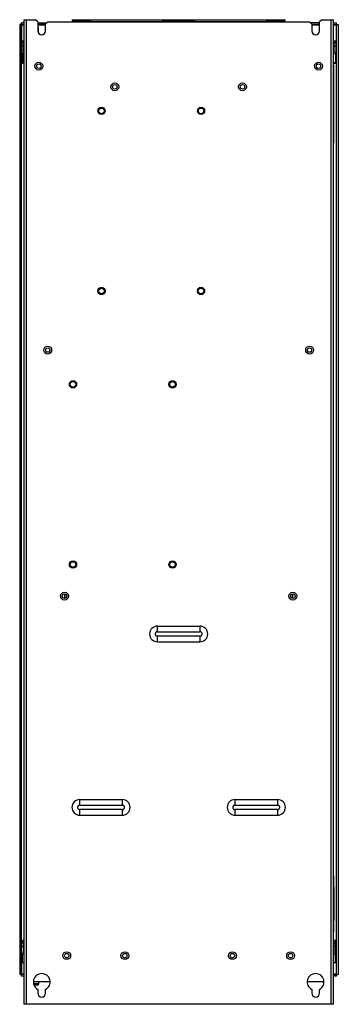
# Model space of a CAD drawing. Header units: millimetres. Extents: x 236 to 521, y 84 to 964.
import ezdxf

# ---------------------------------------------------------------- set-up
doc = ezdxf.new("R2010")
doc.units = ezdxf.units.MM
doc.header["$LTSCALE"] = 67.921074
doc.layers.get('0').update_dxf_attribs({"linetype": 'CONTINUOUS'})

msp = doc.modelspace()

# ---------------------------------------------------------------- linework, layer by layer
at = {"color": 7, "linetype": 'CONTINUOUS'}
for p, q in [((237.58, 108.64), (237.58, 960.64)), ((239.78, 960.64), (237.58, 960.64)), ((239.78, 963.54), (239.78, 83.54)), ((239.78, 963.54), (250.28, 963.54)), ((242.08, 83.54), (242.08, 963.54)), ((252.28, 961.54), (250.28, 963.54)), ((252.28, 961.54), (252.28, 953.54)), ((252.28, 960.64), (260.38, 960.64)), ((261.28, 961.54), (259.28, 959.54)), ((259.28, 953.54), (259.28, 959.54)), ((261.28, 961.54), (495.28, 961.54)), ((283.03, 963.54), (283.03, 962.54)), ((283.03, 963.54), (473.53, 963.54)), ((283.03, 962.54), (299.45, 962.54)), ((286.97, 961.54), (286.97, 962.34)), ((286.97, 962.34), (287.84, 962.34)), ((287.27, 962.34), (287.27, 962.54)), ((287.84, 961.54), (287.84, 962.54)), ((290.53, 962.54), (290.53, 963.54)), ((293.22, 961.54), (293.22, 962.54)), ((293.22, 962.34), (294.09, 962.34)), ((293.79, 962.34), (293.79, 962.54)), ((294.09, 961.54), (294.09, 962.34)), ((296.45, 963.54), (296.45, 962.54)), ((297.45, 962.54), (297.45, 963.54)), ((299.45, 961.54), (299.45, 963.54)), ((299.45, 962.04), (364.1, 962.04)), ((364.1, 961.54), (364.1, 963.54)), ((364.1, 962.54), (392.45, 962.54)), ((366.1, 963.54), (366.1, 962.54)), ((367.1, 962.54), (367.1, 963.54)), ((369.47, 961.54), (369.47, 962.34)), ((369.47, 962.34), (376.59, 962.34)), ((369.77, 962.34), (369.77, 962.54)), ((376.29, 962.34), (376.29, 962.54)), ((376.59, 961.54), (376.59, 962.34)), ((379.97, 961.54), (379.97, 962.34)), ((379.97, 962.34), (387.09, 962.34)), ((380.27, 962.34), (380.27, 962.54)), ((386.79, 962.34), (386.79, 962.54)), ((387.09, 961.54), (387.09, 962.34)), ((389.45, 963.54), (389.45, 962.54)), ((390.45, 962.54), (390.45, 963.54)), ((392.45, 961.54), (392.45, 963.54)), ((392.45, 962.04), (457.1, 962.04)), ((457.1, 961.54), (457.1, 963.54)), ((457.1, 962.54), (473.53, 962.54)), ((459.1, 963.54), (459.1, 962.54)), ((460.1, 962.54), (460.1, 963.54)), ((462.47, 961.54), (462.47, 962.34)), ((462.47, 962.34), (463.34, 962.34)), ((462.77, 962.34), (462.77, 962.54)), ((463.34, 961.54), (463.34, 962.54)), ((466.03, 963.54), (466.03, 962.54)), ((468.72, 961.54), (468.72, 962.54)), ((468.72, 962.34), (469.59, 962.34)), ((469.29, 962.34), (469.29, 962.54)), ((469.59, 961.54), (469.59, 962.34)), ((473.53, 962.54), (473.53, 963.54)), ((497.28, 959.54), (495.28, 961.54)), ((504.28, 960.64), (496.18, 960.64)), ((497.28, 959.54), (497.28, 953.54)), ((506.28, 963.54), (504.28, 961.54)), ((504.28, 953.54), (504.28, 961.54)), ((506.28, 963.54), (516.78, 963.54)), ((514.48, 963.54), (514.48, 83.54)), ((516.78, 83.54), (516.78, 963.54)), ((516.78, 960.64), (519.58, 960.64)), ((519.58, 108.64), (519.58, 960.64)), ((236.08, 959.14), (236.08, 110.14)), ((239.78, 959.14), (236.08, 959.14)), ((237.88, 943.04), (237.88, 958.84)), ((237.88, 958.84), (239.78, 958.84)), ((259.28, 959.14), (252.28, 959.14)), ((252.28, 958.84), (259.28, 958.84)), ((252.28, 957.64), (252.55, 957.64)), ((252.28, 956.64), (252.95, 956.64)), ((252.95, 956.64), (252.55, 957.64)), ((252.95, 951.93), (252.95, 956.64)), ((504.28, 959.14), (497.28, 959.14)), ((497.28, 958.84), (504.28, 958.84)), ((516.78, 959.14), (521.08, 959.14)), ((516.78, 958.84), (519.28, 958.84)), ((519.28, 958.84), (519.28, 925.19)), ((521.08, 959.14), (521.08, 110.14)), ((237.78, 934.84), (237.78, 943.04)), ((239.28, 943.04), (237.78, 943.04)), ((238.58, 944.64), (238.58, 943.04)), ((238.58, 944.64), (239.78, 944.64)), ((239.28, 934.84), (239.28, 943.04)), ((516.78, 944.64), (518.58, 944.64)), ((517.28, 934.84), (517.28, 943.04)), ((517.28, 943.04), (518.78, 943.04)), ((518.58, 944.64), (518.58, 943.04)), ((518.78, 943.04), (518.78, 934.84)), ((239.28, 940.04), (237.78, 940.04)), ((237.88, 925.04), (237.88, 934.59)), ((238.58, 933.45), (238.58, 924.64)), ((239.78, 934.54), (239.58, 934.54)), ((239.78, 933.04), (239.58, 933.04)), ((516.98, 934.54), (516.78, 934.54)), ((516.98, 933.04), (516.78, 933.04)), ((517.28, 940.04), (518.78, 940.04)), ((518.58, 934.35), (518.58, 924.64)), ((239.78, 925.04), (237.58, 925.04)), ((238.58, 924.64), (239.78, 924.64)), ((516.78, 925.19), (519.58, 925.19)), ((516.78, 924.64), (518.58, 924.64)), ((516.98, 923.04), (516.78, 923.04)), ((516.78, 922.54), (516.98, 922.54)), ((516.98, 853.04), (516.98, 923.04)), ((516.98, 853.54), (516.78, 853.54)), ((516.78, 853.04), (516.98, 853.04)), ((276.08, 449.54), (276.08, 446.34)), ((276.08, 449.54), (277.74, 449.54)), ((480.48, 449.54), (478.81, 449.54)), ((480.48, 446.34), (480.48, 449.54)), ((276.08, 447.54), (277.88, 447.54)), ((276.38, 446.34), (276.38, 447.54)), ((480.18, 447.54), (478.68, 447.54)), ((480.18, 447.54), (480.18, 446.34)), ((359.28, 421.55), (397.28, 421.55)), ((359.28, 416.54), (359.28, 421.55)), ((359.28, 416.54), (397.28, 416.54)), ((397.28, 421.55), (397.28, 416.54)), ((397.28, 412.54), (359.28, 412.54)), ((359.28, 407.52), (359.28, 412.54)), ((359.28, 407.52), (397.28, 407.52)), ((397.28, 412.54), (397.28, 407.52)), ((289.88, 266.55), (327.88, 266.55)), ((289.88, 261.54), (289.88, 266.55)), ((327.88, 266.55), (327.88, 261.54)), ((428.68, 266.55), (466.68, 266.55)), ((428.68, 261.54), (428.68, 266.55)), ((466.68, 266.55), (466.68, 261.54)), ((289.88, 261.54), (327.88, 261.54)), ((327.88, 257.54), (289.88, 257.54)), ((289.88, 252.52), (289.88, 257.54)), ((327.88, 257.54), (327.88, 252.52)), ((428.68, 261.54), (466.68, 261.54)), ((466.68, 257.54), (428.68, 257.54)), ((428.68, 252.52), (428.68, 257.54)), ((466.68, 257.54), (466.68, 252.52)), ((289.88, 252.52), (327.88, 252.52)), ((428.68, 252.52), (466.68, 252.52)), ((517.03, 198.44), (516.78, 198.44)), ((517.03, 148.44), (517.03, 198.44)), ((517.13, 188.44), (517.03, 188.44)), ((517.13, 188.44), (517.13, 158.44)), ((517.13, 158.44), (517.03, 158.44)), ((517.03, 148.44), (516.78, 148.44)), ((239.78, 140.04), (237.58, 140.04)), ((237.78, 138.44), (239.28, 138.44)), ((237.78, 130.24), (237.78, 138.44)), ((237.78, 135.44), (239.28, 135.44)), ((237.88, 138.44), (237.88, 140.04)), ((239.78, 140.59), (238.58, 140.59)), ((238.58, 138.44), (238.58, 140.59)), ((239.28, 138.44), (239.28, 130.24)), ((518.58, 140.59), (516.78, 140.59)), ((516.78, 140.19), (519.58, 140.19)), ((518.78, 138.44), (517.28, 138.44)), ((517.28, 130.24), (517.28, 138.44)), ((518.78, 135.44), (517.28, 135.44)), ((518.58, 138.44), (518.58, 140.59)), ((518.78, 130.24), (518.78, 138.44)), ((519.28, 140.19), (519.28, 110.44)), ((237.88, 110.44), (237.88, 129.99)), ((238.58, 120.59), (238.58, 128.85)), ((239.78, 129.94), (239.58, 129.94)), ((239.78, 128.44), (239.58, 128.44)), ((516.78, 129.94), (516.98, 129.94)), ((516.78, 128.44), (516.98, 128.44)), ((518.58, 120.59), (518.58, 129.75)), ((239.78, 120.59), (238.58, 120.59)), ((518.58, 120.59), (516.78, 120.59)), ((239.78, 110.14), (236.08, 110.14)), ((239.78, 108.64), (237.58, 108.64)), ((239.78, 110.44), (237.88, 110.44)), ((519.28, 110.44), (516.78, 110.44)), ((516.78, 110.14), (521.08, 110.14)), ((519.58, 108.64), (516.78, 108.64)), ((248.28, 104.04), (263.14, 104.04)), ((252.95, 101.74), (248.78, 101.74)), ((252.65, 100.54), (249.11, 100.54)), ((252.28, 96.9), (252.28, 93.54)), ((252.95, 101.74), (252.65, 100.54)), ((252.95, 104.04), (252.95, 101.74)), ((259.28, 93.54), (259.28, 96.9)), ((493.28, 104.04), (508.14, 104.04)), ((497.28, 96.9), (497.28, 93.54)), ((504.28, 93.54), (504.28, 96.9)), ((516.78, 83.54), (239.78, 83.54))]:
    msp.add_line(p, q, dxfattribs=at)
for centre, radius in [((253.18, 922.04), 3.5), ((253.18, 922.04), 2), ((503.38, 922.04), 3.5), ((503.38, 922.04), 2), ((321.18, 903.54), 3.5), ((435.38, 903.54), 3.5), ((321.18, 903.54), 2), ((435.38, 903.54), 2), ((309.28, 882.04), 3.25), ((309.28, 882.04), 2.5), ((398.28, 882.04), 3.25), ((398.28, 882.04), 2.5), ((309.28, 721.04), 3.25), ((309.28, 721.04), 2.5), ((398.28, 721.04), 3.25), ((398.28, 721.04), 2.5), ((261.18, 668.24), 3.5), ((261.18, 668.24), 2), ((495.38, 668.24), 3.5), ((495.38, 668.24), 2), ((283.78, 637.64), 3.25), ((283.78, 637.64), 2.5), ((372.78, 637.64), 3.25), ((372.78, 637.64), 2.5), ((283.78, 476.64), 3.25), ((283.78, 476.64), 2.5), ((372.78, 476.64), 3.25), ((372.78, 476.64), 2.5), ((276.18, 448.34), 3.5), ((276.18, 448.34), 2), ((480.38, 448.34), 3.5), ((480.38, 448.34), 2), ((278.18, 127.04), 3.5), ((278.18, 127.04), 2), ((330.18, 127.04), 3.5), ((330.18, 127.04), 2), ((426.38, 127.04), 3.5), ((426.38, 127.04), 2), ((478.38, 127.04), 3.5), ((478.38, 127.04), 2)]:
    msp.add_circle(centre, radius, dxfattribs=at)
for centre, radius, start, end in [((286.48, 961.54), 2, 149.93635, 180), ((286.48, 961.54), 1, 90, 180), ((470.08, 961.54), 1, 0, 90), ((470.08, 961.54), 2, 0, 30.06673), ((255.78, 953.54), 3.5, 180, 360), ((500.78, 953.54), 3.5, 180, 360), ((509.36, 962.55), 10.59, 339.46921, 341.18451), ((239.58, 934.84), 1.8, 180, 270), ((239.58, 934.84), 0.3, 180, 270), ((516.98, 934.84), 1.8, 270, 360), ((516.98, 934.84), 0.3, 270, 360), ((359.28, 414.54), 7.01, 90, 270), ((397.28, 414.54), 7.01, 270, 90), ((289.88, 259.54), 7.01, 90, 270), ((327.88, 259.54), 7.01, 270, 90), ((428.68, 259.54), 7.01, 90, 270), ((466.68, 259.54), 7.01, 270, 90), ((239.58, 130.24), 1.8, 180, 270), ((239.58, 130.24), 0.3, 180, 270), ((516.98, 130.24), 1.8, 270, 360), ((516.98, 130.24), 0.3, 270, 360), ((247.79, 106.72), 10.59, 159.46921, 161.18451), ((255.78, 103.54), 7.5, 297.81814, 242.18186), ((500.78, 103.54), 7.5, 297.81814, 242.18186), ((522.99, 120.35), 10.58, 249.46893, 251.1848), ((257.28, 105.84), 2, 245.31464, 294.68536), ((255.78, 93.54), 3.5, 180, 360), ((500.78, 93.54), 3.5, 180, 360)]:
    msp.add_arc(centre, radius, start, end, dxfattribs=at)
for points, knots in [([(237.88, 958.84), (237.81, 958.9), (237.71, 958.99), (237.63, 959.09), (237.58, 959.12), (237.58, 959.14)], [0, 0, 0, 0, 0.644616, 0.891163, 1, 1, 1, 1]), ([(359.25, 416.54), (359.25, 416.29), (358.58, 416.38), (358.11, 416.27), (357.81, 415.96), (357.61, 415.63), (357.36, 415.17), (357.21, 414.52), (357.37, 413.88), (357.62, 413.42), (357.83, 413.09), (358.13, 412.79), (358.6, 412.68), (359.28, 412.79), (359.28, 412.54)], [0, 0, 0, 0, 0.11934, 0.189061, 0.25114, 0.314261, 0.37654, 0.49999, 0.623444, 0.685721, 0.748814, 0.81087, 0.880707, 1, 1, 1, 1]), ([(397.3, 412.54), (397.3, 412.79), (397.97, 412.69), (398.44, 412.8), (398.74, 413.11), (398.94, 413.44), (399.19, 413.9), (399.34, 414.55), (399.19, 415.2), (398.93, 415.65), (398.73, 415.98), (398.42, 416.28), (397.95, 416.39), (397.28, 416.29), (397.28, 416.54)], [0, 0, 0, 0, 0.11934, 0.189061, 0.25114, 0.314261, 0.37654, 0.49999, 0.623444, 0.685721, 0.748814, 0.81087, 0.880707, 1, 1, 1, 1]), ([(289.85, 261.54), (289.85, 261.29), (289.18, 261.38), (288.71, 261.27), (288.41, 260.96), (288.21, 260.63), (287.96, 260.17), (287.81, 259.52), (287.97, 258.88), (288.22, 258.42), (288.43, 258.09), (288.73, 257.79), (289.2, 257.68), (289.88, 257.79), (289.88, 257.54)], [0, 0, 0, 0, 0.11934, 0.189061, 0.25114, 0.314261, 0.37654, 0.49999, 0.623444, 0.685721, 0.748814, 0.81087, 0.880707, 1, 1, 1, 1]), ([(327.9, 257.54), (327.9, 257.79), (328.57, 257.69), (329.04, 257.8), (329.34, 258.11), (329.54, 258.44), (329.79, 258.9), (329.94, 259.55), (329.79, 260.2), (329.53, 260.65), (329.33, 260.98), (329.02, 261.28), (328.55, 261.39), (327.88, 261.29), (327.88, 261.54)], [0, 0, 0, 0, 0.11934, 0.189061, 0.25114, 0.314261, 0.37654, 0.49999, 0.623444, 0.685721, 0.748814, 0.81087, 0.880707, 1, 1, 1, 1]), ([(428.65, 261.54), (428.65, 261.29), (427.98, 261.38), (427.51, 261.27), (427.21, 260.96), (427.01, 260.63), (426.76, 260.17), (426.61, 259.52), (426.77, 258.88), (427.02, 258.42), (427.23, 258.09), (427.53, 257.79), (428, 257.68), (428.68, 257.79), (428.68, 257.54)], [0, 0, 0, 0, 0.11934, 0.189061, 0.25114, 0.314261, 0.37654, 0.49999, 0.623444, 0.685721, 0.748814, 0.81087, 0.880707, 1, 1, 1, 1]), ([(466.7, 257.54), (466.7, 257.79), (467.37, 257.69), (467.84, 257.8), (468.14, 258.11), (468.34, 258.44), (468.59, 258.9), (468.74, 259.55), (468.59, 260.2), (468.33, 260.65), (468.13, 260.98), (467.82, 261.28), (467.35, 261.39), (466.68, 261.29), (466.68, 261.54)], [0, 0, 0, 0, 0.11934, 0.189061, 0.25114, 0.314261, 0.37654, 0.49999, 0.623444, 0.685721, 0.748814, 0.81087, 0.880707, 1, 1, 1, 1])]:
    msp.add_open_spline(points, degree=3, knots=knots, dxfattribs=at)
for points in [[(519.28, 958.84), (519.38, 958.87), (519.48, 958.91), (519.58, 958.94)], [(237.88, 110.44), (237.78, 110.4), (237.68, 110.36), (237.58, 110.33)], [(519.28, 110.44), (519.31, 110.34), (519.35, 110.24), (519.38, 110.14)]]:
    msp.add_open_spline(points, degree=3, dxfattribs=at)

doc.saveas('drawing.dxf')
